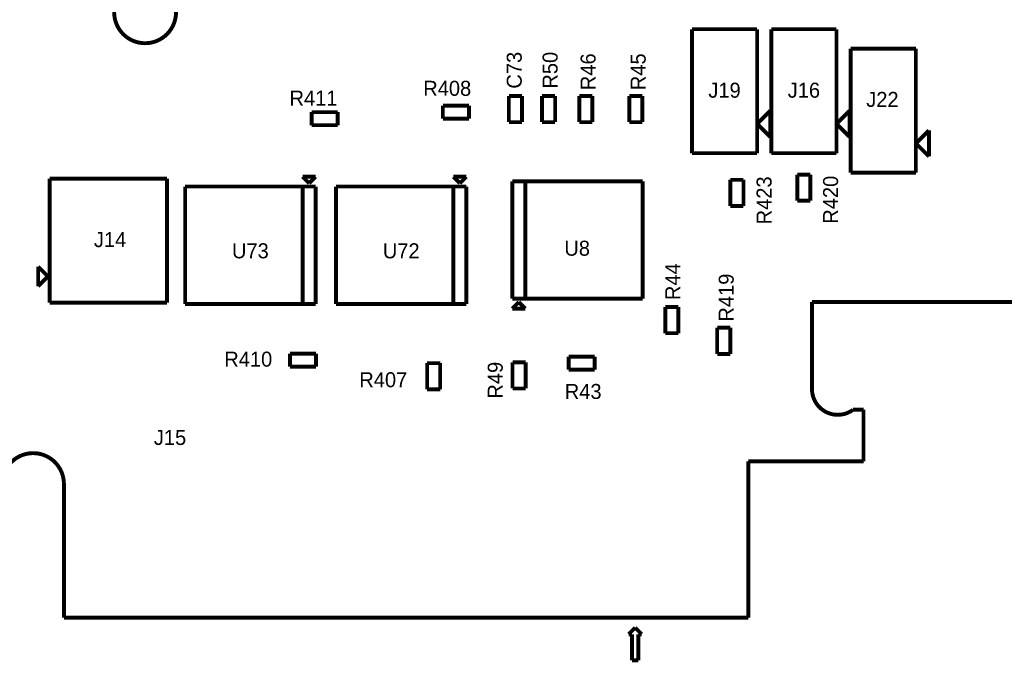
# Model space of a CAD drawing. Extents: x -12 to 112, y -8 to 110.
# Tile 3 of 6: x 29 to 67, y -8 to 17. Entities that reach past the tile are written whole.
import ezdxf
from ezdxf.enums import TextEntityAlignment as Align

# ---------------------------------------------------------------- set-up
doc = ezdxf.new("R2010")
doc.units = 0
for name, color, linetype in [('BG_OUTLINE', 1, 'CONTINUOUS'), ('PG_ASSEMBLY_TOP', 4, 'CONTINUOUS'), ('RD_ASSEMBLY_TOP', 5, 'CONTINUOUS')]:
    doc.layers.add(name, color=color, linetype=linetype)

msp = doc.modelspace()

# ---------------------------------------------------------------- linework, layer by layer
at = {"layer": 'BG_OUTLINE', "const_width": 0.1524}
for points in [[(59.436, 2.794), (59.436, 6.1976)], [(59.436, 6.1976), (75.953874, 6.1976)], [(61.4426, 2.0066), (61.0362, 2.0066)], [(61.4426, 0), (61.4426, 2.0066)], [(56.960021, -6.083305), (56.960021, 0)], [(56.960021, 0), (61.4426, 0)], [(30.305454, -0.883021), (30.305454, -6.083021)], [(30.305454, -6.083021), (30.305738, -6.083305)], [(30.305738, -6.083305), (56.960021, -6.083305)]]:
    msp.add_lwpolyline(points, dxfattribs=at)
at = {"layer": 'BG_OUTLINE'}
for points in [[(75.953874, 6.1976), (59.436, 6.1976)], [(59.436, 6.1976), (59.436, 2.794)], [(61.0362, 2.0066), (61.4426, 2.0066)], [(61.4426, 2.0066), (61.4426, 0)], [(61.4426, 0), (56.960021, 0)], [(56.960021, 0), (56.960021, -6.083305)], [(30.305454, -6.083021), (30.305454, -0.883021)], [(30.305738, -6.083305), (30.305454, -6.083021)], [(56.960021, -6.083305), (30.305738, -6.083305)]]:
    msp.add_lwpolyline(points, dxfattribs=at)
at = {"layer": 'BG_OUTLINE', "const_width": 0.1524}
for points in [[(61.0362, 2.0066, -0.610626), (59.436, 2.794)], [(27.905453, -0.883021, -1), (30.305454, -0.883021)]]:
    msp.add_lwpolyline(points, format="xyb", dxfattribs=at)
at = {"layer": 'BG_OUTLINE'}
for points in [[(59.436, 2.794, 0.622444), (61.0362, 2.0066)], [(30.305454, -0.883021, 1), (27.905453, -0.883021)]]:
    msp.add_lwpolyline(points, format="xyb", dxfattribs=at)
at = {"layer": 'PG_ASSEMBLY_TOP', "const_width": 0.1524}
msp.add_lwpolyline([(34.671462, 17.475932, 1), (32.261805, 17.475932, 1)], format="xyb", close=True, dxfattribs=at)
for points in [[(57.300277, 16.817632), (54.760277, 16.817632)], [(54.760277, 16.817632), (54.760277, 11.991632)], [(57.300277, 11.991632), (57.300277, 16.817632)], [(60.390611, 16.817632), (57.850611, 16.817632)], [(57.850611, 16.817632), (57.850611, 11.991632)], [(60.390611, 11.991632), (60.390611, 16.817632)], [(63.480945, 16.055632), (60.940945, 16.055632)], [(60.940945, 16.055632), (60.940945, 11.229632)], [(63.480945, 11.229632), (63.480945, 16.055632)], [(48.140209, 14.214798), (47.632209, 14.214798)], [(47.632209, 14.214798), (47.632209, 13.198798)], [(48.140209, 13.198798), (48.140209, 14.214798)], [(49.434755, 14.214798), (48.926755, 14.214798)], [(48.926755, 14.214798), (48.926755, 13.198798)], [(49.434755, 13.198798), (49.434755, 14.214798)], [(50.374484, 14.214798), (50.374484, 13.198798)], [(50.882484, 14.214798), (50.374484, 14.214798)], [(50.882484, 13.198798), (50.882484, 14.214798)], [(52.32448, 14.214798), (52.32448, 13.198798)], [(52.83248, 14.214798), (52.32448, 14.214798)], [(52.83248, 13.198798), (52.83248, 14.214798)], [(46.077071, 13.843), (45.061071, 13.843)], [(45.061071, 13.843), (45.061071, 13.335)], [(46.077071, 13.335), (46.077071, 13.843)], [(40.966596, 13.589), (39.950596, 13.589)], [(39.950596, 13.589), (39.950596, 13.081)], [(40.966596, 13.081), (40.966596, 13.589)], [(57.300277, 13.134632), (57.808277, 13.642632)], [(57.808277, 13.642632), (57.808277, 12.626632)], [(60.390611, 13.134632), (60.898611, 13.642632)], [(60.898611, 13.642632), (60.898611, 12.626632)], [(39.950596, 13.081), (40.966596, 13.081)], [(45.061071, 13.335), (46.077071, 13.335)], [(47.632209, 13.198798), (48.140209, 13.198798)], [(48.926755, 13.198798), (49.434755, 13.198798)], [(50.374484, 13.198798), (50.882484, 13.198798)], [(52.32448, 13.198798), (52.83248, 13.198798)], [(57.808277, 12.626632), (57.300277, 13.134632)], [(60.898611, 12.626632), (60.390611, 13.134632)], [(63.480945, 12.372632), (63.988945, 12.880632)], [(63.988945, 12.880632), (63.988945, 11.864632)], [(63.988945, 11.864632), (63.480945, 12.372632)], [(54.760277, 11.991632), (57.300277, 11.991632)], [(57.850611, 11.991632), (60.390611, 11.991632)], [(40.1066, 11.0744), (39.5986, 11.0744)], [(39.5986, 11.0744), (39.8526, 10.8204)], [(39.8526, 10.8204), (40.1066, 11.0744)], [(45.979075, 11.0744), (45.471075, 11.0744)], [(45.471075, 11.0744), (45.725075, 10.8204)], [(45.725075, 10.8204), (45.979075, 11.0744)], [(58.866611, 11.158037), (58.866611, 10.142037)], [(59.374611, 11.158037), (58.866611, 11.158037)], [(59.374611, 10.142037), (59.374611, 11.158037)], [(60.940945, 11.229632), (63.480945, 11.229632)], [(34.319202, 11.003272), (29.747202, 11.003272)], [(29.747202, 11.003272), (29.747202, 6.177272)], [(34.319202, 6.177272), (34.319202, 11.003272)], [(35.0266, 10.6934), (35.0266, 6.1214)], [(40.1066, 10.6934), (35.0266, 10.6934)], [(39.5986, 10.6934), (39.5986, 6.1214)], [(40.1066, 6.1214), (40.1066, 10.6934)], [(40.899075, 10.6934), (40.899075, 6.1214)], [(45.979075, 10.6934), (40.899075, 10.6934)], [(45.471075, 10.6934), (45.471075, 6.1214)], [(45.979075, 6.1214), (45.979075, 10.6934)], [(52.843486, 10.8966), (47.763486, 10.8966)], [(47.763486, 10.8966), (47.763486, 6.3246)], [(48.271486, 6.3246), (48.271486, 10.8966)], [(52.843486, 6.3246), (52.843486, 10.8966)], [(56.261, 10.954799), (56.261, 9.938799)], [(56.769, 10.954799), (56.261, 10.954799)], [(56.769, 9.938799), (56.769, 10.954799)], [(56.261, 9.938799), (56.769, 9.938799)], [(58.866611, 10.142037), (59.374611, 10.142037)], [(29.302702, 7.574272), (29.302702, 6.812272)], [(29.683702, 7.193272), (29.302702, 7.574272)], [(29.302702, 6.812272), (29.683702, 7.193272)], [(29.747202, 6.177272), (34.319202, 6.177272)], [(35.0266, 6.1214), (40.1066, 6.1214)], [(40.899075, 6.1214), (45.979075, 6.1214)], [(47.763486, 6.3246), (52.843486, 6.3246)], [(48.017486, 6.1976), (47.763486, 5.9436)], [(48.271486, 5.9436), (48.017486, 6.1976)], [(47.763486, 5.9436), (48.271486, 5.9436)], [(54.229, 6.00152), (53.721, 6.00152)], [(53.721, 6.00152), (53.721, 4.98552)], [(54.229, 4.98552), (54.229, 6.00152)], [(53.721, 4.98552), (54.229, 4.98552)], [(55.745375, 5.195796), (55.745375, 4.179796)], [(56.253375, 5.195796), (55.745375, 5.195796)], [(56.253375, 4.179796), (56.253375, 5.195796)], [(40.122798, 4.191), (39.106798, 4.191)], [(39.106798, 4.191), (39.106798, 3.683)], [(40.122798, 3.683), (40.122798, 4.191)], [(55.745375, 4.179796), (56.253375, 4.179796)], [(44.45, 3.819202), (44.45, 2.803202)], [(44.958, 3.819202), (44.45, 3.819202)], [(44.958, 2.803202), (44.958, 3.819202)], [(47.774489, 3.85049), (47.774489, 2.83449)], [(48.282489, 3.85049), (47.774489, 3.85049)], [(48.282489, 2.83449), (48.282489, 3.85049)], [(50.976484, 4.0767), (49.960484, 4.0767)], [(49.960484, 4.0767), (49.960484, 3.5687)], [(50.976484, 3.5687), (50.976484, 4.0767)], [(39.106798, 3.683), (40.122798, 3.683)], [(49.960484, 3.5687), (50.976484, 3.5687)], [(44.45, 2.803202), (44.958, 2.803202)], [(47.774489, 2.83449), (48.282489, 2.83449)], [(56.960021, -6.083305), (56.960021, 0)], [(30.305738, -0.883305), (30.305454, -0.883021)], [(30.305454, -0.883021), (30.305738, -0.883305)], [(30.305738, -0.883305), (30.305738, -6.083305)], [(30.305738, -6.083305), (56.960021, -6.083305)], [(52.55023, -6.47702), (52.29623, -6.73102)], [(52.80423, -6.73102), (52.55023, -6.47702)], [(52.29623, -6.73102), (52.42323, -6.73102)], [(52.42323, -6.73102), (52.42323, -7.74702)], [(52.67723, -7.74702), (52.67723, -6.73102)], [(52.67723, -6.73102), (52.80423, -6.73102)], [(52.42323, -7.74702), (52.67723, -7.74702)]]:
    msp.add_lwpolyline(points, dxfattribs=at)
msp.add_lwpolyline([(27.905453, -0.883021, -1.000119), (30.305738, -0.883305)], format="xyb", dxfattribs=at)

# ---------------------------------------------------------------- texts
at = {"layer": 'RD_ASSEMBLY_TOP'}
for s, p in [('C73', (48.133, 14.5034)), ('R50', (49.53, 14.5034)), ('R46', (51.009484, 14.443398)), ('R45', (52.95948, 14.443398)), ('R423', (57.8612, 9.2202)), ('R420', (60.452, 9.2456)), ('R44', (54.3052, 6.2738)), ('R419', (56.388, 5.4356)), ('R49', (47.393489, 2.4384))]:
    msp.add_text(s, height=0.5842, rotation=90, dxfattribs=at).set_placement(p)
for s, p in [('R408', (44.2976, 14.224)), ('R411', (39.0906, 13.843)), ('J14', (31.474402, 8.336272)), ('R410', (36.5506, 3.683)), ('R407', (41.8084, 2.8829)), ('R43', (49.8094, 2.4257)), ('J15', (33.8074, 0.635))]:
    msp.add_text(s, height=0.5842, dxfattribs=at).set_placement(p)
for s, p in [('J19', (56.030277, 14.150632)), ('J16', (59.120611, 14.150632)), ('J22', (62.1792, 13.7922)), ('U73', (37.5666, 7.8994)), ('U72', (43.439075, 7.8994)), ('U8', (50.292, 8.001))]:
    msp.add_text(s, height=0.5842, dxfattribs=at).set_placement(p, align=Align.CENTER)

doc.saveas('drawing.dxf')
